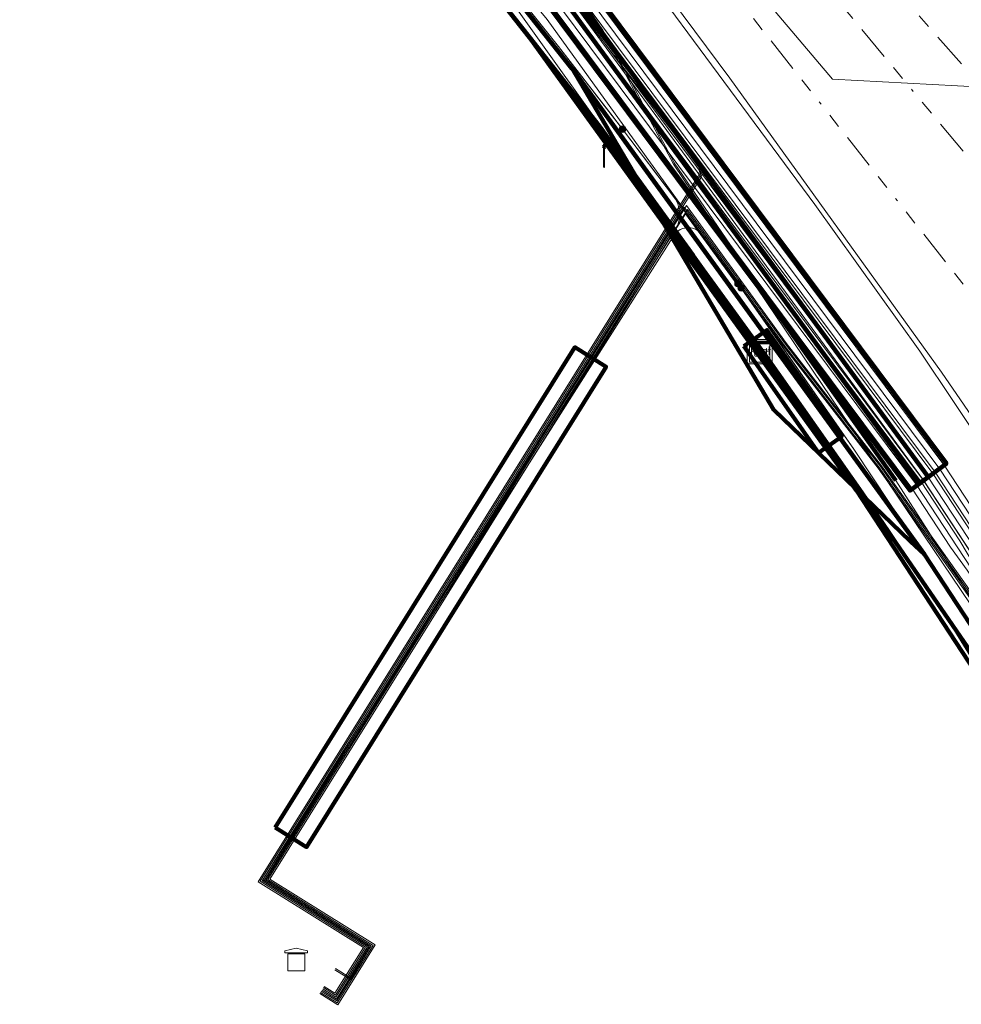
# Model space of a CAD drawing. Header units: metres. Extents: x 153756 to 154348, y 463867 to 464433.
# Tile 51 of 76: x 154060 to 154093, y 463959 to 463994. Entities that reach past the tile are written whole.
import ezdxf
from ezdxf.enums import TextEntityAlignment as Align
from ezdxf.lldxf.tags import DXFTag

# ---------------------------------------------------------------- set-up
doc = ezdxf.new("R2010")
doc.units = ezdxf.units.M
doc.header["$LTSCALE"] = 0.5
doc.linetypes.add('RI-OVERIG-SO', pattern=[17, 5, -2, 2, -2, 0, -2, 2, -2])
doc.layers.get('0').update_dxf_attribs({"linetype": 'CONTINUOUS'})
for name, color, linetype, lineweight in [('B-PV-KL-DATA_COAXKABEL_17_ZIGGO BV-G', 90, 'KL-DATA-SO', 18), ('B-PV-KL-DATA_DUCT_ZIGGO BV-G', 90, 'CONTINUOUS', 100), ('B-PV-KL-DATA_EUROFIBER NEDERLAND BV-G', 90, 'KL-DATA-SO', 18), ('B-PV-KL-DATA_HULPSTUK_KPN BV-S', 90, 'CONTINUOUS', 25), ('B-PV-KL-DATA_HULPSTUK_STEDIN NETBEHEER BV-S', 90, 'CONTINUOUS', 25), ('B-PV-KL-DATA_HULPSTUK_ZIGGO BV-S', 90, 'CONTINUOUS', 25), ('B-PV-KL-DATA_KABELBED_KPN BV-G', 90, 'CONTINUOUS', 100), ('B-PV-KL-DATA_KABELBED_ZIGGO BV-G', 90, 'CONTINUOUS', 100), ('B-PV-KL-DATA_MANTELBUIS_POLYVINYLCHLORIDE PVC_110_KPN BV-G', 90, 'CONTINUOUS', 100), ('B-PV-KL-DATA_MANTELBUIS_REGGEFIBER OPERATOR BV-G', 90, 'CONTINUOUS', 100), ('B-PV-KL-DATA_MANTELBUIS_ZIGGO BV-G', 90, 'CONTINUOUS', 100), ('B-PV-KL-DATA_REGGEFIBER OPERATOR BV-G', 90, 'KL-DATA-SO', 18), ('B-PV-KL-DATA_STEDIN NETBEHEER BV-G', 90, 'KL-DATA-SO', 18), ('B-PV-KL-ET_HS_50 KV_STEDIN NETBEHEER BV-G', 10, 'KL-HS-SO', 18), ('B-PV-KL-ET_HS_MANTELBUIS_POLYETHYLEEN PE_110_STEDIN NETBEHEER BV-G', 10, 'CONTINUOUS', 100), ('B-PV-KL-ET_HS_MANTELBUIS_POLYETHYLEEN PE_125_STEDIN NETBEHEER BV-G', 10, 'CONTINUOUS', 100), ('B-PV-KL-ET_LS_400 V_STEDIN NETBEHEER BV-G', 190, 'KL-LS-SO', 18), ('B-PV-KL-ET_LS_GEMEENTE AMERSFOORT-S', 190, 'CONTINUOUS', 25), ('B-PV-KL-ET_LS_MANTELBUIS_POLYETHYLEEN PE_110_STEDIN NETBEHEER BV-G', 190, 'CONTINUOUS', 100), ('B-PV-KL-ET_LS_MANTELBUIS_POLYETHYLEEN PE_125_STEDIN NETBEHEER BV-G', 190, 'CONTINUOUS', 100), ('B-PV-KL-ET_LS_MANTELBUIS_POLYVINYLCHLORIDE PVC_125_STEDIN NETBEHEER BV-G', 190, 'CONTINUOUS', 100), ('B-PV-KL-ET_MS_10 KV_STEDIN NETBEHEER BV-G', 130, 'KL-MS-SO', 18), ('B-PV-KL-ET_MS_HULPSTUK_STEDIN NETBEHEER BV-S', 130, 'CONTINUOUS', 25), ('B-PV-KL-ET_MS_MANTELBUIS_POLYETHYLEEN PE_110_STEDIN NETBEHEER BV-G', 130, 'CONTINUOUS', 100), ('B-PV-KL-ET_MS_MANTELBUIS_POLYETHYLEEN PE_125_STEDIN NETBEHEER BV-G', 130, 'CONTINUOUS', 100), ('B-PV-KL-ET_MS_MANTELBUIS_POLYVINYLCHLORIDE PVC_125_STEDIN NETBEHEER BV-G', 130, 'CONTINUOUS', 100), ('B-PV-KL-GAS_LD_GRIJS GIETIJZER_274_STEDIN NETBEHEER BV-G', 50, 'KL-GAS_LD-SO', 18), ('B-PV-KL-WATER_150_VITENS-G', 170, 'KL-WATER-SO', 18), ('B-PV-OG-INFO_STEDIN NETBEHEER BV-G', 7, 'CONTINUOUS', 18), ('B-PV-OG-INFO_WARMTEBEDRIJF EDE-GV', 7, 'CONTINUOUS', 18), ('B-PV-RI-VRIJVERVAL_BETON_1800_GEMEENTE AMERSFOORT-G', 210, 'RI-OVERIG-SO', 18), ('B-PV-RI-VRIJVERVAL_BETON_300_GEMEENTE AMERSFOORT-G', 210, 'RI-OVERIG-SO', 18), ('B-PV-RI-VRIJVERVAL_BETON_480_GEMEENTE AMERSFOORT-G', 210, 'RI-OVERIG-SO', 18)]:
    doc.layers.add(name, color=color, linetype=linetype, lineweight=lineweight)
doc.styles.add('NLCS-ISO', font='txt')
tags = doc.linetypes.add('KL-DATA-SO', pattern='A,4,-1,[101,NLCS.SHX,S=0.5,R=0,X=0,Y=0],-1,4,-1,["D",Standard,S=1,R=0,X=-0.25,Y=-0.5],-1.5', length=12.5).pattern_tags.tags
tags[18] = DXFTag(74, 10)
tags = doc.linetypes.add('KL-GAS_LD-SO', pattern='A,4,-1,[69,NLCS.SHX,S=0.5,R=0,X=0,Y=0],-1,4,-1,["L",Standard,S=1,R=0,X=0.25,Y=-0.5],-2', length=13).pattern_tags.tags
tags[18] = DXFTag(74, 10)
tags = doc.linetypes.add('KL-HS-SO', pattern='A,4,-1,[103,NLCS.SHX,S=0.75,R=0,X=0,Y=0],-1,4,-1,["H",Standard,S=1,R=0,X=0,Y=-0.5],-2', length=13).pattern_tags.tags
tags[18] = DXFTag(74, 10)
tags = doc.linetypes.add('KL-LS-SO', pattern='A,4,-1,[103,NLCS.SHX,S=0.75,R=0,X=0,Y=0],-1,4,-1,["L",Standard,S=1,R=0,X=0,Y=-0.5],-2', length=13).pattern_tags.tags
tags[18] = DXFTag(74, 10)
tags = doc.linetypes.add('KL-MS-SO', pattern='A,4,-1,[103,NLCS.SHX,S=0.75,R=0,X=0,Y=0],-1,4,-1,["M",Standard,S=1,R=0,X=0,Y=-0.5],-2', length=13).pattern_tags.tags
tags[18] = DXFTag(74, 10)
doc.linetypes.add('KL-WATER-SO', pattern='A,7,-0.5,[168,NLCS.SHX,S=0.75,R=0,X=0.75,Y=0],-2', length=9.5)

# ---------------------------------------------------------------- blocks, each defined once
blk = doc.blocks.new('SKL-WTB_HULP_MOF-SO')
at = {"linetype": 'ByBlock', "lineweight": 18}
h = blk.add_hatch(color=0, dxfattribs=at)
h.dxf.hatch_style = 1
h.paths.add_polyline_path([(-0.5625, 0, 1), (0.5625, 0, 1)])
at = {"color": 0, "linetype": 'ByBlock', "lineweight": 18}
blk.add_circle((0, 0), 0.5625, dxfattribs=at)
at = {"color": 0, "linetype": 'ByBlock', "lineweight": 18, "style": 'NLCS-ISO', "flags": 1}
for tag, p in [('TYPE', (1.5, 0)), ('LABEL', (1.5, -1.5)), ('OMSCHRIJVING', (1.5, -3))]:
    blk.add_attdef(tag, p, '', height=1, dxfattribs=at)
blk = doc.blocks.new('SKL-WTB_HULP_TECHNISCH GEBOUW-SO')
at = {"color": 0, "linetype": 'ByBlock', "lineweight": 18}
for points in [[(-2, 1.5), (0, 2), (2, 1.5), (2, 1.18), (-2, 1.18)], [(-1.5, 1.02), (1.5, 1.02), (1.5, -2), (-1.5, -2)]]:
    blk.add_lwpolyline(points, close=True, dxfattribs=at)
at = {"color": 0, "linetype": 'ByBlock', "lineweight": 18, "style": 'NLCS-ISO', "flags": 1}
for tag, p in [('TYPE', (2.5, 0)), ('LABEL', (2.5, -1.5)), ('OMSCHRIJVING', (2.5, -3))]:
    blk.add_attdef(tag, p, '', height=1, dxfattribs=at)
blk = doc.blocks.new('SKL-WTB_HULP_KAST-SO')
at = {"color": 0, "linetype": 'ByBlock', "lineweight": 18}
for points in [[(-2, 2), (2, 2), (2, 1.68), (-2, 1.68)], [(-2, 1.52), (2, 1.52), (2, -2), (-2, -2)]]:
    blk.add_lwpolyline(points, close=True, dxfattribs=at)
at = {"color": 0, "linetype": 'ByBlock', "lineweight": 18, "style": 'NLCS-ISO'}
blk.add_text('kast', height=1.5, dxfattribs=at).set_placement((0, 0), align=Align.MIDDLE_CENTER)
at = {"color": 0, "linetype": 'ByBlock', "lineweight": 18, "style": 'NLCS-ISO', "flags": 1}
for tag, p in [('TYPE', (2.5, 0)), ('LABEL', (2.5, -1.5)), ('OMSCHRIJVING', (2.5, -3))]:
    blk.add_attdef(tag, p, '', height=1, dxfattribs=at)
blk = doc.blocks.new('SKL-WTB_HULP_OVERIG-SO')
at = {"color": 0, "linetype": 'ByBlock', "lineweight": 18}
for points in [[(-0.14, 0.14), (0.14, -0.14)], [(0.14, 0.14), (-0.14, -0.14)]]:
    blk.add_lwpolyline(points, dxfattribs=at)
at = {"color": 0, "linetype": 'ByBlock', "lineweight": 18, "style": 'NLCS-ISO', "flags": 1}
for tag, p in [('TYPE', (1.5, 0)), ('LABEL', (1.5, -1.5)), ('OMSCHRIJVING', (1.5, -3))]:
    blk.add_attdef(tag, p, '', height=1, dxfattribs=at)
blk = doc.blocks.new('SKL-ET_LS_MAST-SO')
for p, q in [((-0.05, 2.07), (0.05, 2.07)), ((-0.05, -2), (0.05, -2))]:
    blk.add_line(p, q)
for points in [[(-0.18, 1.76), (-0.22, 1.76), (-0.22, 1.84), (-0.18, 1.84), (-0.18, 1.79)], [(-0.18, 1.79), (-0.05, 1.79)], [(-0.18, 1.76), (-0.05, 1.76)], [(-0.05, -2), (-0.05, 2.07)], [(0.05, -2), (0.05, 2.07)], [(0.18, 1.92), (0.05, 1.92)], [(0.18, 1.89), (0.05, 1.89)], [(0.18, 1.89), (0.22, 1.89), (0.22, 1.97), (0.18, 1.97), (0.18, 1.92)], [(-0.18, 1.49), (-0.22, 1.49), (-0.22, 1.57), (-0.18, 1.57), (-0.18, 1.52)], [(-0.18, 1.52), (-0.05, 1.52)], [(-0.18, 1.49), (-0.05, 1.49)], [(0.18, 1.66), (0.05, 1.66)], [(0.18, 1.63), (0.05, 1.63)], [(0.18, 1.39), (0.05, 1.39)], [(0.18, 1.36), (0.05, 1.36)], [(0.18, 1.63), (0.22, 1.63), (0.22, 1.71), (0.18, 1.71), (0.18, 1.66)], [(0.18, 1.36), (0.22, 1.36), (0.22, 1.44), (0.18, 1.44), (0.18, 1.39)]]:
    blk.add_lwpolyline(points)

msp = doc.modelspace()

# ---------------------------------------------------------------- linework, layer by layer
at = {"layer": 'B-PV-KL-DATA_COAXKABEL_17_ZIGGO BV-G', "ltscale": 0.5, "flags": 128}
for points in [[(153919.76, 464112.039), (153919.49, 464111.614), (153918.716, 464110.414), (153937.799, 464098.291), (153943.197, 464094.834), (153954.289, 464087.761), (153974.268, 464075.126), (153982.336, 464069.737), (153987.267, 464066.475), (153989.279, 464066.382), (153989.895, 464066.197), (153990.466, 464065.903), (153990.974, 464065.509), (153991.236, 464065.215), (154027.08, 464035.561), (154032.015, 464032.514), (154035.541, 464029.473), (154042.649, 464025.336), (154053.187, 464018.85), (154057.025, 464016.293), (154059.577, 464014.054), (154063.481, 464010.416), (154065.882, 464007.891), (154067.01, 464005.818), (154067.69, 464005.006), (154071.08, 464001.259), (154072.148, 464000.16), (154072.274, 464000), (154076.598, 463994.86), (154077.905, 463993.198), (154086.001, 463982.044), (154089.465, 463977.165), (154095.389, 463968.12), (154100.278, 463959.993), (154102.287, 463956.383), (154102.835, 463955.689), (154102.279, 463955.452)], [(153912.769, 463959.811), (153912.23, 463958.969), (153913.454, 463958.198), (153917.095, 463966.781), (153917.034, 463969.871), (153917.893, 463969.328), (153923.608, 463978.346), (153924.706, 463977.651), (153927.61, 463978.423), (153936.8, 463993.156), (153938.374, 463995.577), (153939.084, 463996.629), (153939.807, 463997.674), (153940.542, 463998.71), (153941.477, 463999.999), (153943.04, 464002.043), (153944.648, 464004.053), (153946.3, 464006.026), (153947.995, 464007.962), (153949.733, 464009.861), (153952.561, 464012.785), (153953.442, 464013.722), (153954.32, 464014.677), (153955.187, 464015.642), (153956.043, 464016.617), (153956.888, 464017.601), (153992.197, 464060.162), (153990.277, 464064.565), (153988.7, 464066.409), (153989.279, 464066.382), (153989.895, 464066.197), (153990.466, 464065.903), (153990.974, 464065.509), (153991.236, 464065.215), (154027.08, 464035.561), (154032.015, 464032.514), (154035.541, 464029.473), (154042.649, 464025.336), (154053.187, 464018.85), (154057.025, 464016.293), (154059.577, 464014.054), (154063.481, 464010.416), (154065.882, 464007.891), (154067.01, 464005.818), (154067.69, 464005.006), (154071.08, 464001.259), (154072.148, 464000.16), (154072.274, 464000), (154076.598, 463994.86), (154077.905, 463993.198), (154086.001, 463982.044), (154089.465, 463977.165), (154095.389, 463968.12), (154100.278, 463959.993), (154102.287, 463956.383), (154102.835, 463955.689), (154102.279, 463955.452)]]:
    msp.add_lwpolyline(points, dxfattribs=at)
at = {"layer": 'B-PV-KL-DATA_DUCT_ZIGGO BV-G', "ltscale": 0.5, "flags": 128}
for points in [[(154102.287, 463956.383), (154100.278, 463959.993), (154095.389, 463968.12), (154089.465, 463977.165), (154077.905, 463993.198), (154076.598, 463994.86), (154072.148, 464000.16), (154071.08, 464001.259), (154067.01, 464005.818), (154065.882, 464007.891), (154063.481, 464010.416), (154059.577, 464014.054), (154057.025, 464016.293), (154053.187, 464018.85), (154042.649, 464025.336), (154036.464, 464028.936)], [(154102.287, 463956.383), (154100.278, 463959.993), (154095.389, 463968.12), (154089.465, 463977.165), (154086.001, 463982.044), (154077.905, 463993.198), (154076.598, 463994.86), (154072.148, 464000.16), (154071.08, 464001.259), (154067.69, 464005.006), (154067.01, 464005.818), (154065.882, 464007.891), (154063.481, 464010.416), (154059.577, 464014.054)], [(154059.577, 464014.054), (154063.481, 464010.416), (154065.882, 464007.891), (154067.01, 464005.818), (154067.69, 464005.006), (154071.08, 464001.259), (154072.148, 464000.16), (154076.598, 463994.86), (154077.905, 463993.198), (154086.001, 463982.044), (154089.465, 463977.165), (154095.389, 463968.12), (154100.278, 463959.993), (154102.287, 463956.383)], [(154102.287, 463956.383), (154100.278, 463959.993), (154095.389, 463968.12), (154089.465, 463977.165), (154086.001, 463982.044), (154077.905, 463993.198), (154076.598, 463994.86), (154072.148, 464000.16), (154071.08, 464001.259), (154067.69, 464005.006), (154067.01, 464005.818), (154065.882, 464007.891), (154063.481, 464010.416), (154059.577, 464014.054)], [(154102.287, 463956.383), (154100.278, 463959.993), (154095.389, 463968.12), (154089.465, 463977.165), (154086.001, 463982.044), (154077.905, 463993.198), (154076.598, 463994.86), (154072.148, 464000.16), (154071.197, 464001.364), (154071.08, 464001.259), (154067.69, 464005.006), (154067.01, 464005.818), (154065.882, 464007.891), (154063.481, 464010.416), (154059.577, 464014.054)], [(154102.287, 463956.383), (154100.278, 463959.993), (154095.389, 463968.12), (154089.465, 463977.165), (154086.001, 463982.044), (154077.905, 463993.198), (154076.598, 463994.86), (154072.148, 464000.16), (154071.08, 464001.259), (154067.69, 464005.006), (154067.01, 464005.818), (154065.882, 464007.891), (154063.481, 464010.416), (154059.577, 464014.054)], [(154102.287, 463956.383), (154100.278, 463959.993), (154095.389, 463968.12), (154089.465, 463977.165), (154086.001, 463982.044), (154077.905, 463993.198), (154076.598, 463994.86), (154072.148, 464000.16), (154071.08, 464001.259), (154067.69, 464005.006), (154067.01, 464005.818), (154065.882, 464007.891), (154063.481, 464010.416), (154059.577, 464014.054)], [(154102.287, 463956.383), (154100.278, 463959.993), (154095.389, 463968.12), (154089.465, 463977.165), (154086.001, 463982.044), (154077.905, 463993.198), (154076.598, 463994.86), (154072.148, 464000.16), (154071.08, 464001.259), (154067.69, 464005.006), (154067.01, 464005.818), (154065.882, 464007.891), (154063.481, 464010.416), (154059.577, 464014.054)], [(154101.354, 463958.633), (154094.463, 463970.08), (154090.325, 463976.096), (154087.859, 463979.625), (154083.695, 463985.464), (154080.382, 463990.046), (154076.598, 463994.86), (154072.148, 464000.16), (154071.08, 464001.259), (154067.69, 464005.006), (154067.01, 464005.818), (154065.882, 464007.891), (154063.481, 464010.416), (154059.577, 464014.054)], [(154102.287, 463956.383), (154100.278, 463959.993), (154095.389, 463968.12), (154089.465, 463977.165), (154086.001, 463982.044), (154077.905, 463993.198), (154076.598, 463994.86), (154072.148, 464000.16), (154071.08, 464001.259), (154067.69, 464005.006), (154067.01, 464005.818), (154065.882, 464007.891), (154063.481, 464010.416), (154059.577, 464014.054)], [(154102.287, 463956.383), (154100.278, 463959.993), (154095.389, 463968.12), (154089.465, 463977.165), (154086.001, 463982.044), (154077.905, 463993.198), (154076.598, 463994.86), (154072.148, 464000.16), (154071.08, 464001.259), (154067.69, 464005.006), (154067.01, 464005.818), (154065.882, 464007.891), (154063.481, 464010.416), (154059.577, 464014.054)], [(154101.354, 463958.633), (154094.463, 463970.08), (154090.325, 463976.096), (154087.859, 463979.625), (154083.695, 463985.464), (154080.382, 463990.046), (154076.598, 463994.86), (154072.148, 464000.16), (154071.08, 464001.259), (154067.69, 464005.006), (154067.01, 464005.818), (154065.882, 464007.891), (154063.481, 464010.416), (154059.577, 464014.054)], [(154102.287, 463956.383), (154100.278, 463959.993), (154095.389, 463968.12), (154089.465, 463977.165), (154086.001, 463982.044), (154077.905, 463993.198), (154076.598, 463994.86), (154072.148, 464000.16), (154071.08, 464001.259), (154067.69, 464005.006), (154067.01, 464005.818), (154065.882, 464007.891), (154063.481, 464010.416), (154059.577, 464014.054)], [(154102.287, 463956.383), (154100.278, 463959.993), (154095.389, 463968.12), (154089.465, 463977.165), (154086.001, 463982.044), (154077.905, 463993.198), (154076.598, 463994.86), (154072.148, 464000.16), (154071.08, 464001.259), (154067.69, 464005.006), (154067.01, 464005.818), (154065.882, 464007.891), (154063.481, 464010.416), (154059.577, 464014.054)], [(154102.287, 463956.383), (154100.278, 463959.993), (154095.389, 463968.12), (154089.465, 463977.165), (154077.905, 463993.198), (154076.598, 463994.86), (154072.148, 464000.16), (154071.08, 464001.259), (154067.01, 464005.818), (154065.882, 464007.891), (154063.481, 464010.416), (154059.577, 464014.054)], [(154102.287, 463956.383), (154100.278, 463959.993), (154095.389, 463968.12), (154089.465, 463977.165), (154086.001, 463982.044), (154077.905, 463993.198), (154076.598, 463994.86), (154072.148, 464000.16), (154071.08, 464001.259), (154067.69, 464005.006), (154067.01, 464005.818), (154065.882, 464007.891), (154063.481, 464010.416), (154059.577, 464014.054)], [(154059.577, 464014.054), (154063.481, 464010.416), (154065.882, 464007.891), (154067.01, 464005.818), (154071.08, 464001.259), (154072.148, 464000.16), (154076.598, 463994.86), (154080.382, 463990.046), (154083.695, 463985.464), (154087.859, 463979.625), (154090.325, 463976.096), (154094.463, 463970.08), (154101.354, 463958.633)]]:
    msp.add_lwpolyline(points, dxfattribs=at)
at = {"layer": 'B-PV-KL-DATA_EUROFIBER NEDERLAND BV-G', "ltscale": 0.5, "flags": 128}
for points in [[(153867.055, 464146.557), (153884.7, 464135.5), (153888.9, 464132.8), (153917.1, 464115.1), (153944.3, 464097.3), (153967.4, 464083.2), (153971.7, 464080.5), (153972.65, 464079.96), (153972.59, 464077.67), (153973.11, 464077.36), (153973.62, 464077.05), (153975.55, 464078.18), (153977.2, 464077.2), (153981.4, 464074.6), (153988.6, 464070), (153993.1, 464065.9), (154000, 464059.3), (154019.3, 464040.9), (154026.2, 464036.6), (154030.8, 464033.7), (154039.3, 464028.3), (154056.5, 464017.1), (154069.8, 464003.9), (154072.9, 464000), (154076.1, 463996.1), (154084.6, 463984.2), (154086.6, 463981.4), (154088.6, 463978.6), (154090.6, 463975.8), (154092.5, 463972.9), (154094.3, 463970), (154094.4, 463970), (154101.2, 463958.6), (154104.8, 463951.6), (154104.7, 463951.6), (154105.2, 463950.8), (154107.6, 463946.1), (154109.7, 463941.8), (154109.9, 463941.4), (154113.8, 463933.2), (154119.9, 463920.6), (154124.385, 463911.354)], [(153973.105, 464077.359), (153973.617, 464077.046), (153975.555, 464078.18), (153977.2, 464077.2), (153981.4, 464074.6), (153988.6, 464070), (153993.1, 464065.9), (154000, 464059.3), (154019.3, 464040.9), (154026.2, 464036.6), (154030.8, 464033.7), (154039.3, 464028.3), (154056.5, 464017.1), (154069.8, 464003.9), (154072.9, 464000), (154076.1, 463996.1), (154084.6, 463984.2), (154086.6, 463981.4), (154088.6, 463978.6), (154090.6, 463975.8), (154092.5, 463972.9), (154094.3, 463970), (154094.4, 463970), (154101.2, 463958.6), (154104.8, 463951.6), (154104.7, 463951.6), (154105.2, 463950.8), (154107.6, 463946.1), (154109.7, 463941.8), (154109.9, 463941.4), (154113.8, 463933.2), (154119.9, 463920.6), (154124.385, 463911.353)], [(153973.11, 464077.36), (153973.62, 464077.05), (153975.55, 464078.18), (153977.2, 464077.2), (153981.4, 464074.6), (153988.6, 464070), (153993.1, 464065.9), (154000, 464059.3), (154019.3, 464040.9), (154026.2, 464036.6), (154030.8, 464033.7), (154039.3, 464028.3), (154056.5, 464017.1), (154069.8, 464003.9), (154072.9, 464000), (154076.1, 463996.1), (154084.6, 463984.2), (154086.6, 463981.4), (154088.6, 463978.6), (154090.6, 463975.8), (154092.5, 463972.9), (154094.3, 463970), (154094.4, 463970), (154101.2, 463958.6), (154104.8, 463951.6), (154104.7, 463951.6), (154105.2, 463950.8), (154107.6, 463946.1), (154109.7, 463941.8), (154109.9, 463941.4), (154113.8, 463933.2), (154119.9, 463920.6), (154124.385, 463911.354)], [(153973.11, 464077.36), (153973.62, 464077.05), (153974.78, 464077.73), (153982.04, 464072.95), (153985.75, 464070.64), (153986.61, 464069.61), (153987.24, 464068.25), (153986.58, 464066.63), (153983.59, 464063.01), (153981.37, 464060.36), (153991, 464058.6), (154031.1, 464033.2), (154057.5, 464016.9), (154063.9, 464011.8), (154071.1, 464005), (154076.7, 463999), (154080.5, 463993.4), (154083, 463988.7), (154097.1, 463967.8), (154108.9, 463947.1), (154111.48, 463941.51), (154105.38, 463938.52), (154097.02, 463934.35), (154077.461, 463926.031)], [(154125.205, 463912.874), (154111.48, 463941.51), (154108.9, 463947.1), (154097.1, 463967.8), (154083, 463988.7), (154080.5, 463993.4), (154076.7, 463999), (154071.1, 464005), (154063.9, 464011.8), (154057.5, 464016.9), (154031.1, 464033.2), (153991, 464058.6), (153981.37, 464060.36), (153983.59, 464063.01), (153986.58, 464066.63), (153987.24, 464068.25), (153986.61, 464069.61), (153985.75, 464070.64), (153982.04, 464072.95), (153974.78, 464077.73), (153973.62, 464077.05), (153973.11, 464077.36)], [(154125.205, 463912.874), (154111.48, 463941.51), (154108.9, 463947.1), (154097.1, 463967.8), (154083, 463988.7), (154080.5, 463993.4), (154076.7, 463999), (154071.1, 464005), (154063.9, 464011.8), (154057.5, 464016.9), (154039.23, 464028.18), (154032.267, 464032.481), (154032.027, 464032.421)], [(154111.484, 463941.51), (154108.9, 463947.1), (154097.1, 463967.8), (154083, 463988.7), (154080.5, 463993.4), (154076.7, 463999), (154071.1, 464005), (154063.9, 464011.8), (154057.5, 464016.9), (154032.267, 464032.481), (154032.027, 464032.421)]]:
    msp.add_lwpolyline(points, dxfattribs=at)
at = {"layer": 'B-PV-KL-DATA_KABELBED_KPN BV-G', "ltscale": 0.5, "flags": 128}
for points in [[(154072.903, 463999.994), (154076.985, 463995.144), (154079.417, 463992.074)], [(154079.417, 463992.074), (154079.419, 463992.071), (154086.531, 463980.026), (154091.38, 463975.365), (154091.865, 463974.899)], [(154079.417, 463992.074), (154079.419, 463992.071), (154091.865, 463974.899)], [(154091.343, 463975.4), (154086.567, 463979.99)], [(154091.865, 463974.899), (154091.865, 463974.899), (154094.873, 463970.327), (154097.128, 463966.58)]]:
    msp.add_lwpolyline(points, dxfattribs=at)
at = {"layer": 'B-PV-KL-DATA_KABELBED_ZIGGO BV-G', "ltscale": 0.5, "flags": 128}
for points in [[(154072.148, 464000.16), (154076.598, 463994.86), (154077.905, 463993.198)], [(154077.905, 463993.198), (154086.001, 463982.044)], [(154077.905, 463993.198), (154080.382, 463990.046), (154083.695, 463985.464)], [(154083.695, 463985.464), (154086.09, 463982.105)], [(154086.001, 463982.044), (154089.465, 463977.165)], [(154086.09, 463982.105), (154087.859, 463979.625)], [(154087.859, 463979.625), (154089.541, 463977.218)], [(154089.541, 463977.218), (154089.465, 463977.165)], [(154089.465, 463977.165), (154095.389, 463968.12), (154100.278, 463959.993), (154102.287, 463956.383), (154102.835, 463955.689)], [(154089.541, 463977.218), (154090.325, 463976.096)], [(154090.325, 463976.096), (154094.463, 463970.08), (154101.354, 463958.633), (154102.835, 463955.689)]]:
    msp.add_lwpolyline(points, dxfattribs=at)
at = {"layer": 'B-PV-KL-DATA_MANTELBUIS_POLYVINYLCHLORIDE PVC_110_KPN BV-G', "ltscale": 0.5, "flags": 128}
msp.add_lwpolyline([(154091.343, 463975.4), (154086.567, 463979.99)], dxfattribs=at)
at = {"layer": 'B-PV-KL-DATA_MANTELBUIS_REGGEFIBER OPERATOR BV-G', "ltscale": 0.5, "flags": 128}
msp.add_lwpolyline([(154086.551, 463983.59), (154090.856, 463977.514)], dxfattribs=at)
at = {"layer": 'B-PV-KL-DATA_MANTELBUIS_ZIGGO BV-G', "ltscale": 0.5, "flags": 128}
msp.add_lwpolyline([(154086.09, 463982.105), (154089.541, 463977.218), (154089.465, 463977.165), (154086.001, 463982.044)], dxfattribs=at)
at = {"layer": 'B-PV-KL-DATA_REGGEFIBER OPERATOR BV-G', "ltscale": 0.5, "flags": 128}
for points in [[(154125.098, 463912.675), (154122.563, 463918.029), (154119.406, 463924.647), (154116.75, 463930.099), (154108.853, 463947.11), (154102.064, 463959.103), (154097.061, 463967.786), (154090.856, 463977.514), (154086.551, 463983.59), (154083.032, 463988.74), (154081.617, 463991.401), (154080.512, 463993.435), (154078.763, 463995.995), (154076.679, 463999.015), (154074.146, 464001.943), (154068.52, 464007.606), (154063.917, 464011.811), (154057.468, 464016.892), (154031.661, 464033.154), (154031.09, 464033.241), (153991.046, 464058.603), (153987.323, 464054.011), (153979.687, 464044.705), (153966.502, 464028.783), (153958.02, 464018.555), (153954.347, 464014.285), (153950.258, 464010.028), (153944.913, 464004.099), (153939.841, 463997.392), (153935.746, 463990.97), (153932.394, 463984.423), (153930.294, 463982.232), (153930.145, 463980.64), (153913.321, 463958.985), (153912.962, 463958.476), (153909.74, 463953.762), (153898.931, 463937.065), (153888.865, 463921.119), (153882.146, 463910.53), (153876.328, 463900.917), (153876.526, 463899.526), (153875.952, 463898.534), (153875.691, 463898.118), (153872.253, 463892.456)], [(154125.098, 463912.675), (154122.563, 463918.029), (154119.388, 463924.685), (154116.75, 463930.099), (154108.853, 463947.11), (154102.064, 463959.103), (154097.061, 463967.786), (154090.856, 463977.514), (154086.551, 463983.59), (154083.032, 463988.74), (154081.617, 463991.401), (154080.512, 463993.435), (154078.763, 463995.995), (154076.679, 463999.015), (154074.146, 464001.943), (154068.52, 464007.606), (154063.917, 464011.811), (154057.468, 464016.892), (154031.661, 464033.154), (154031.09, 464033.241), (153991.046, 464058.603), (153987.323, 464054.011), (153979.687, 464044.705), (153966.502, 464028.783), (153958.02, 464018.555), (153954.347, 464014.285), (153950.258, 464010.028), (153944.913, 464004.099), (153939.841, 463997.392), (153935.746, 463990.97), (153931.864, 463984.749), (153930.294, 463982.232), (153930.145, 463980.64), (153913.321, 463958.985), (153912.962, 463958.476), (153909.74, 463953.762), (153898.931, 463937.065), (153888.865, 463921.119), (153882.146, 463910.53), (153876.328, 463900.917), (153876.526, 463899.526), (153875.952, 463898.534), (153875.691, 463898.118), (153872.253, 463892.456)]]:
    msp.add_lwpolyline(points, dxfattribs=at)
at = {"layer": 'B-PV-KL-DATA_STEDIN NETBEHEER BV-G', "ltscale": 0.5, "flags": 128}
for points in [[(153868.933, 464149.518), (153871.207, 464148.082), (153992.997, 464071.272), (154018.009, 464054.721), (154032.252, 464043.728), (154056.605, 464021.476), (154060.747, 464017.144), (154072.629, 464003.712), (154091.833, 463977.529), (154096.909, 463969.797), (154106.625, 463953.097), (154119.665, 463926.186), (154125.852, 463914.072)], [(154085.278, 463984.48), (154083.964, 463986.272), (154082.618, 463988.072), (154080.792, 463990.47), (154078.94, 463992.849), (154076.262, 463996.215), (154075.432, 463997.199), (154074.576, 463998.159), (154073.694, 463999.096), (154072.796, 464000), (154055.312, 464017.391), (154051.169, 464021.676), (154035.765, 464030.852)], [(154085.278, 463984.48), (154085.237, 463984.451), (154083.425, 463986.935), (154068.497, 463963.41), (154072.257, 463961.058), (154071.573, 463959.959), (154071.064, 463960.276)], [(154124.407, 463911.393), (154119.949, 463920.622), (154111.837, 463938.258), (154103.874, 463954.929), (154100.463, 463960.983), (154096.907, 463966.951), (154093.208, 463972.833), (154089.37, 463978.624), (154085.278, 463984.48)]]:
    msp.add_lwpolyline(points, dxfattribs=at)
at = {"layer": 'B-PV-KL-ET_HS_50 KV_STEDIN NETBEHEER BV-G', "ltscale": 0.5, "flags": 128}
for points in [[(153869.282, 464150.067), (153871.554, 464148.632), (153993.351, 464071.818), (154018.386, 464055.25), (154032.671, 464044.226), (154057.06, 464021.941), (154061.225, 464017.583), (154073.133, 464004.121), (154092.583, 463978.027), (154097.676, 463970.267), (154107.069, 463953.328), (154120.156, 463926.432), (154126.169, 463914.659)], [(153869.067, 464149.729), (153871.34, 464148.294), (153993.133, 464071.482), (154018.154, 464054.924), (154032.413, 464043.92), (154056.78, 464021.655), (154060.931, 464017.313), (154072.823, 464003.869), (154092.249, 463977.807), (154097.334, 463970.059), (154106.719, 463953.134), (154119.798, 463926.254), (154125.938, 463914.231)], [(153869.175, 464149.898), (153871.447, 464148.463), (153993.242, 464071.65), (154018.27, 464055.087), (154032.542, 464044.073), (154056.92, 464021.798), (154061.078, 464017.448), (154072.978, 464003.995), (154092.416, 463977.917), (154097.505, 463970.163), (154106.894, 463953.231), (154119.977, 463926.343), (154126.053, 463914.445)], [(153868.907, 464149.476), (153871.18, 464148.04), (153992.97, 464071.23), (154017.98, 464054.68), (154032.22, 464043.69), (154056.57, 464021.44), (154060.71, 464017.11), (154072.59, 464003.68), (154092, 463977.64), (154097.08, 463969.9), (154106.446, 463953.009), (154119.53, 463926.12), (154125.765, 463913.911)], [(154125.88, 463914.125), (154119.709, 463926.209), (154106.626, 463953.097), (154097.251, 463970.004), (154092.16, 463977.76), (154072.745, 464003.806), (154060.857, 464017.245), (154056.71, 464021.583), (154032.349, 464043.843), (154018.096, 464054.843), (153993.079, 464071.398), (153871.287, 464148.209), (153869.014, 464149.645)], [(153868.639, 464149.053), (153870.913, 464147.617), (153992.698, 464070.81), (154017.69, 464054.273), (154031.898, 464043.307), (154056.22, 464021.082), (154060.342, 464016.772), (154072.202, 464003.365), (154091.584, 463977.363), (154094.011, 463973.666)], [(153868.746, 464149.222), (153871.02, 464147.786), (153992.807, 464070.978), (154017.806, 464054.436), (154032.027, 464043.46), (154056.36, 464021.225), (154060.489, 464016.907), (154072.357, 464003.491), (154091.751, 463977.473), (154093.123, 463975.383), (154093.63, 463974.519), (154094.642, 463972.976), (154095.239, 463972.159), (154096.824, 463969.744), (154100.257, 463963.553), (154100.7, 463962.65), (154101.148, 463961.843)], [(154125.65, 463913.697), (154119.351, 463926.031), (154106.266, 463952.921), (154096.909, 463969.796), (154091.84, 463977.52), (154072.435, 464003.554), (154060.563, 464016.975), (154056.43, 464021.297), (154032.091, 464043.537), (154017.864, 464054.517), (153992.861, 464071.062), (153871.073, 464147.871), (153868.799, 464149.307)], [(153868.531, 464148.885), (153870.806, 464147.448), (153992.589, 464070.642), (154017.574, 464054.11), (154031.769, 464043.154), (154056.08, 464020.939), (154060.195, 464016.637), (154072.047, 464003.239), (154091.417, 463977.253), (154092.789, 463975.163), (154093.379, 463974.355), (154094.392, 463972.812), (154094.893, 463971.957), (154096.488, 463969.527), (154099.911, 463963.351), (154100.438, 463962.505), (154101.333, 463960.891), (154101.774, 463959.992), (154105.823, 463952.689), (154118.905, 463925.807), (154125.362, 463913.163)]]:
    msp.add_lwpolyline(points, dxfattribs=at)
at = {"layer": 'B-PV-KL-ET_HS_MANTELBUIS_POLYETHYLEEN PE_110_STEDIN NETBEHEER BV-G', "ltscale": 0.5, "flags": 128}
for points in [[(154091.994, 463977.647), (154072.785, 464003.838), (154060.894, 464017.279), (154056.745, 464021.619), (154032.381, 464043.881), (154018.125, 464054.884), (153993.106, 464071.44), (153871.314, 464148.251), (153869.041, 464149.687)], [(153868.826, 464149.349), (153871.1, 464147.913), (153992.888, 464071.104), (154017.893, 464054.558), (154032.123, 464043.575), (154056.465, 464021.333), (154060.6, 464017.009), (154072.473, 464003.586), (154091.672, 463977.411), (154091.994, 463977.647)]]:
    msp.add_lwpolyline(points, dxfattribs=at)
at = {"layer": 'B-PV-KL-ET_HS_MANTELBUIS_POLYETHYLEEN PE_125_STEDIN NETBEHEER BV-G', "ltscale": 0.5, "flags": 128}
msp.add_lwpolyline([(153868.478, 464148.8), (153870.753, 464147.363), (153992.536, 464070.558), (154017.514, 464054.029), (154031.705, 464043.077), (154056.01, 464020.868), (154060.121, 464016.568), (154071.969, 464003.175), (154091.359, 463977.162), (154092.641, 463978.118), (154073.211, 464004.185), (154061.299, 464017.652), (154057.13, 464022.012), (154032.735, 464044.303), (154018.446, 464055.331), (153993.404, 464071.902), (153871.607, 464148.717), (153869.335, 464150.152)], dxfattribs=at)
at = {"layer": 'B-PV-KL-ET_LS_400 V_STEDIN NETBEHEER BV-G', "ltscale": 0.5, "flags": 128}
for points in [[(154070.614, 463959.556), (154071.078, 463959.267), (154072.191, 463961.045), (154068.473, 463963.373), (154083.965, 463988.217), (154084.004, 463988.319), (154084.02, 463988.425), (154084.016, 463988.532), (154083.99, 463988.637), (154083.944, 463988.734), (154081.947, 463991.36), (154080.085, 463993.75), (154078.143, 463996.193), (154075.219, 464000), (154074.703, 464000.609), (154072.7, 464002.878), (154070.819, 464004.901), (154068.972, 464006.796), (154067.83, 464007.927), (154066.693, 464009.021), (154062.333, 464012.684), (154048.343, 464022.994), (154035.215, 464031.24), (154027.583, 464035.616), (154027.384, 464035.704), (154027.149, 464035.777), (154026.882, 464035.842), (154026.331, 464035.944), (154025.775, 464036.014), (154025.216, 464036.05), (154024.655, 464036.053), (154023.628, 464035.972), (154022.615, 464035.778), (154021.63, 464035.473), (154020.683, 464035.063), (154019.787, 464034.552), (154019.306, 464034.219), (154018.847, 464033.857), (154018.411, 464033.467), (154017.999, 464033.052), (154017.615, 464032.612), (154013.613, 464028.419), (154010.358, 464024.915), (154007.153, 464021.367), (154002.152, 464015.661), (154000, 464013.112), (153999.439, 464012.409)], [(154001.997, 464012.456), (154001.923, 464012.814), (154001.853, 464013.469), (154001.847, 464014.127), (154001.905, 464014.784), (154001.984, 464015.128), (154002.069, 464015.351), (154002.168, 464015.544), (154002.333, 464015.787), (154007.19, 464021.334), (154010.395, 464024.881), (154013.649, 464028.385), (154017.653, 464032.579), (154018.036, 464033.018), (154018.445, 464033.431), (154018.879, 464033.819), (154019.336, 464034.179), (154019.814, 464034.51), (154020.705, 464035.018), (154021.647, 464035.426), (154022.627, 464035.729), (154023.635, 464035.922), (154024.657, 464036.003), (154025.214, 464036), (154025.77, 464035.964), (154026.323, 464035.895), (154027.136, 464035.729), (154027.469, 464035.614), (154035.189, 464031.197), (154048.315, 464022.953), (154062.306, 464012.642), (154066.637, 464009.003), (154067.218, 464008.449), (154068.937, 464006.761), (154070.145, 464005.531), (154071.415, 464004.198), (154073.169, 464002.282), (154074.17, 464001.148), (154075.156, 464000), (154078.161, 463996.09), (154080.046, 463993.719), (154081.907, 463991.329), (154083.901, 463988.708), (154083.965, 463988.53), (154083.958, 463988.341), (154083.926, 463988.251), (154068.404, 463963.357), (154072.122, 463961.029), (154071.062, 463959.336), (154070.641, 463959.599)], [(154002.045, 464012.466), (154001.972, 464012.822), (154001.903, 464013.472), (154001.897, 464014.125), (154001.955, 464014.777), (154002.032, 464015.113), (154002.115, 464015.331), (154002.211, 464015.519), (154002.372, 464015.756), (154007.227, 464021.301), (154010.432, 464024.847), (154013.685, 464028.351), (154017.691, 464032.546), (154018.073, 464032.984), (154018.479, 464033.395), (154018.911, 464033.781), (154019.366, 464034.139), (154019.841, 464034.468), (154020.727, 464034.973), (154021.664, 464035.379), (154022.639, 464035.68), (154023.642, 464035.872), (154024.659, 464035.953), (154025.212, 464035.95), (154025.765, 464035.914), (154026.315, 464035.846), (154027.123, 464035.681), (154027.494, 464035.548), (154035.163, 464031.154), (154048.287, 464022.912), (154062.279, 464012.6), (154066.614, 464008.957), (154068.333, 464007.292), (154070.109, 464005.496), (154071.379, 464004.164), (154073.132, 464002.249), (154075.093, 464000), (154078.122, 463996.059), (154080.007, 463993.688), (154081.867, 463991.298), (154083.826, 463988.729), (154083.902, 463988.585), (154083.918, 463988.505), (154083.907, 463988.344), (154083.878, 463988.267), (154068.336, 463963.341), (154072.053, 463961.013), (154071.046, 463959.405), (154070.667, 463959.641)], [(154109.957, 463943.906), (154107.367, 463948.832), (154107.124, 463949.079), (154099.122, 463964.175), (154097.657, 463966.732), (154096.359, 463968.894), (154093.393, 463973.489), (154090.231, 463977.951), (154086.877, 463982.272), (154083.44, 463987.01), (154078.544, 463993.81), (154073.412, 464000), (154056.04, 464018.588)], [(154108.383, 463945.371), (154108.448, 463946.694), (154099.166, 463964.199), (154097.7, 463966.757), (154096.401, 463968.92), (154093.434, 463973.517), (154090.271, 463977.981), (154086.916, 463982.303), (154083.377, 463987.181), (154068.542, 463963.389), (154072.26, 463961.061), (154071.094, 463959.198), (154070.588, 463959.514)], [(154104.858, 463953.683), (154101.807, 463959.411), (154099.254, 463964.247), (154097.786, 463966.808), (154096.486, 463968.973), (154093.517, 463973.573), (154090.351, 463978.041), (154086.996, 463982.359), (154083.465, 463987.229), (154068.611, 463963.405), (154072.329, 463961.077), (154071.11, 463959.129), (154070.562, 463959.472)], [(154104.256, 463954.709), (154101.764, 463959.386), (154099.21, 463964.223), (154097.743, 463966.782), (154096.443, 463968.946), (154093.475, 463973.545), (154090.311, 463978.011), (154086.955, 463982.334), (154083.5, 463987.096), (154068.748, 463963.437), (154072.467, 463961.109), (154071.142, 463958.991), (154070.509, 463959.387)], [(154124.865, 463912.243), (154117.629, 463927.607), (154114.394, 463933.883), (154111.137, 463940.147), (154107.86, 463946.401), (154104.563, 463952.643), (154101.244, 463958.874), (154094.39, 463970.066), (154092.54, 463972.902), (154090.656, 463975.716), (154089.701, 463977.114), (154086.347, 463981.896), (154083.041, 463986.454), (154068.68, 463963.421), (154072.398, 463961.093), (154071.126, 463959.06), (154070.535, 463959.429)]]:
    msp.add_lwpolyline(points, dxfattribs=at)
at = {"layer": 'B-PV-KL-ET_LS_MANTELBUIS_POLYETHYLEEN PE_110_STEDIN NETBEHEER BV-G', "ltscale": 0.5, "flags": 128}
for points in [[(154091.994, 463977.647), (154072.785, 464003.838), (154060.894, 464017.279), (154056.745, 464021.619), (154032.381, 464043.881), (154018.125, 464054.884), (153993.106, 464071.44), (153871.314, 464148.251), (153869.041, 464149.687)], [(153868.826, 464149.349), (153871.1, 464147.913), (153992.888, 464071.104), (154017.893, 464054.558), (154032.123, 464043.575), (154056.465, 464021.333), (154060.6, 464017.009), (154072.473, 464003.586), (154091.672, 463977.411), (154091.994, 463977.647)]]:
    msp.add_lwpolyline(points, dxfattribs=at)
at = {"layer": 'B-PV-KL-ET_LS_MANTELBUIS_POLYETHYLEEN PE_125_STEDIN NETBEHEER BV-G', "ltscale": 0.5, "flags": 128}
msp.add_lwpolyline([(153868.478, 464148.8), (153870.753, 464147.363), (153992.536, 464070.558), (154017.514, 464054.029), (154031.705, 464043.077), (154056.01, 464020.868), (154060.121, 464016.568), (154071.969, 464003.175), (154091.359, 463977.162), (154092.641, 463978.118), (154073.211, 464004.185), (154061.299, 464017.652), (154057.13, 464022.012), (154032.735, 464044.303), (154018.446, 464055.331), (153993.404, 464071.902), (153871.607, 464148.717), (153869.335, 464150.152)], dxfattribs=at)
at = {"layer": 'B-PV-KL-ET_LS_MANTELBUIS_POLYVINYLCHLORIDE PVC_125_STEDIN NETBEHEER BV-G', "ltscale": 0.5, "flags": 128}
for points in [[(154085.483, 463982.259), (154088.131, 463978.498), (154088.949, 463979.074), (154086.301, 463982.835), (154085.483, 463982.259)], [(154068.939, 463965.255), (154070.043, 463964.567), (154080.625, 463981.539), (154079.521, 463982.227), (154068.939, 463965.255)]]:
    msp.add_lwpolyline(points, dxfattribs=at)
at = {"layer": 'B-PV-KL-ET_MS_10 KV_STEDIN NETBEHEER BV-G', "ltscale": 0.5, "flags": 128}
for points in [[(154081.201, 463989.932), (154078.94, 463992.849), (154076.262, 463996.215), (154075.432, 463997.199), (154074.576, 463998.159), (154073.694, 463999.096), (154055.312, 464017.391), (154051.169, 464021.676), (154036.453, 464030.442)], [(154071.064, 463960.276), (154071.573, 463959.959), (154072.257, 463961.058), (154068.497, 463963.41), (154083.077, 463986.386), (154083.159, 463986.556), (154083.208, 463986.736), (154083.225, 463986.922), (154083.208, 463987.108), (154083.159, 463987.288), (154083.079, 463987.457), (154081.201, 463989.932)], [(154071.038, 463960.234), (154071.589, 463959.89), (154072.326, 463961.074), (154068.565, 463963.426), (154083.058, 463986.241), (154083.14, 463986.32), (154083.234, 463986.382), (154083.338, 463986.426), (154083.449, 463986.45), (154083.561, 463986.454), (154083.673, 463986.437), (154083.78, 463986.4), (154083.878, 463986.344), (154083.964, 463986.272), (154084.036, 463986.184), (154085.393, 463984.322)], [(154103.874, 463954.929), (154100.463, 463960.983), (154096.907, 463966.951), (154093.208, 463972.833), (154089.37, 463978.624), (154085.393, 463984.322)]]:
    msp.add_lwpolyline(points, dxfattribs=at)
at = {"layer": 'B-PV-KL-ET_MS_MANTELBUIS_POLYETHYLEEN PE_110_STEDIN NETBEHEER BV-G', "ltscale": 0.5, "flags": 128}
for points in [[(154091.994, 463977.647), (154072.785, 464003.838), (154060.894, 464017.279), (154056.745, 464021.619), (154032.381, 464043.881), (154018.125, 464054.884), (153993.106, 464071.44), (153871.314, 464148.251), (153869.041, 464149.687)], [(153868.826, 464149.349), (153871.1, 464147.913), (153992.888, 464071.104), (154017.893, 464054.558), (154032.123, 464043.575), (154056.465, 464021.333), (154060.6, 464017.009), (154072.473, 464003.586), (154091.672, 463977.411), (154091.994, 463977.647)]]:
    msp.add_lwpolyline(points, dxfattribs=at)
at = {"layer": 'B-PV-KL-ET_MS_MANTELBUIS_POLYETHYLEEN PE_125_STEDIN NETBEHEER BV-G', "ltscale": 0.5, "flags": 128}
msp.add_lwpolyline([(153868.478, 464148.8), (153870.753, 464147.363), (153992.536, 464070.558), (154017.514, 464054.029), (154031.705, 464043.077), (154056.01, 464020.868), (154060.121, 464016.568), (154071.969, 464003.175), (154091.359, 463977.162), (154092.641, 463978.118), (154073.211, 464004.185), (154061.299, 464017.652), (154057.13, 464022.012), (154032.735, 464044.303), (154018.446, 464055.331), (153993.404, 464071.902), (153871.607, 464148.717), (153869.335, 464150.152)], dxfattribs=at)
at = {"layer": 'B-PV-KL-ET_MS_MANTELBUIS_POLYVINYLCHLORIDE PVC_125_STEDIN NETBEHEER BV-G', "ltscale": 0.5, "flags": 128}
msp.add_lwpolyline([(154068.939, 463965.255), (154070.043, 463964.567), (154080.625, 463981.539), (154079.521, 463982.227), (154068.939, 463965.255)], dxfattribs=at)
at = {"layer": 'B-PV-KL-GAS_LD_GRIJS GIETIJZER_274_STEDIN NETBEHEER BV-G', "ltscale": 0.5, "flags": 128}
msp.add_lwpolyline([(154057.288, 464016.844), (154060.892, 464013.298), (154065.997, 464013.311), (154078.584, 464000), (154088, 463987.273), (154091.699, 463982.088), (154096.555, 463974.831), (154099.35, 463970.317), (154100.535, 463968.314)], dxfattribs=at)
at = {"layer": 'B-PV-KL-WATER_150_VITENS-G', "ltscale": 0.5, "flags": 128}
msp.add_lwpolyline([(154104.28, 463963.002), (154102.263, 463966.687), (154097.402, 463974.165), (154092.467, 463981.343), (154084.99, 463991.736), (154078.849, 464000), (154074.961, 464004.262), (154069.731, 464009.039)], dxfattribs=at)
at = {"layer": 'B-PV-OG-INFO_STEDIN NETBEHEER BV-G', "ltscale": 0.5, "flags": 128}
for points in [[(153868.478, 464148.8), (153870.753, 464147.363), (153992.536, 464070.558), (154017.514, 464054.029), (154031.705, 464043.077), (154056.01, 464020.868), (154060.121, 464016.568), (154071.969, 464003.175), (154091.359, 463977.162), (154092.641, 463978.118), (154073.211, 464004.185), (154061.299, 464017.652), (154057.13, 464022.012), (154032.735, 464044.303), (154018.446, 464055.331), (153993.404, 464071.902), (153871.607, 464148.717), (153869.335, 464150.152)], [(153868.478, 464148.8), (153870.753, 464147.363), (153992.536, 464070.558), (154017.514, 464054.029), (154031.705, 464043.077), (154056.01, 464020.868), (154060.121, 464016.568), (154071.969, 464003.175), (154091.359, 463977.162), (154092.641, 463978.118), (154073.211, 464004.185), (154061.299, 464017.652), (154057.13, 464022.012), (154032.735, 464044.303), (154018.446, 464055.331), (153993.404, 464071.902), (153871.607, 464148.717), (153869.335, 464150.152)], [(153868.478, 464148.8), (153870.753, 464147.363), (153992.536, 464070.558), (154017.514, 464054.029), (154031.705, 464043.077), (154056.01, 464020.868), (154060.121, 464016.568), (154071.969, 464003.175), (154091.359, 463977.162), (154092.641, 463978.118), (154073.211, 464004.185), (154061.299, 464017.652), (154057.13, 464022.012), (154032.735, 464044.303), (154018.446, 464055.331), (153993.404, 464071.902), (153871.607, 464148.717), (153869.335, 464150.152)], [(154091.994, 463977.647), (154072.785, 464003.838), (154060.894, 464017.279), (154056.745, 464021.619), (154032.381, 464043.881), (154018.125, 464054.884), (153993.106, 464071.44), (153871.314, 464148.251), (153869.041, 464149.687)], [(154091.994, 463977.647), (154072.785, 464003.838), (154060.894, 464017.279), (154056.745, 464021.619), (154032.381, 464043.881), (154018.125, 464054.884), (153993.106, 464071.44), (153871.314, 464148.251), (153869.041, 464149.687)], [(154091.994, 463977.647), (154072.785, 464003.838), (154060.894, 464017.279), (154056.745, 464021.619), (154032.381, 464043.881), (154018.125, 464054.884), (153993.106, 464071.44), (153871.314, 464148.251), (153869.041, 464149.687)], [(153868.826, 464149.349), (153871.1, 464147.913), (153992.888, 464071.104), (154017.893, 464054.558), (154032.123, 464043.575), (154056.465, 464021.333), (154060.6, 464017.009), (154072.473, 464003.586), (154091.672, 463977.411), (154091.994, 463977.647)], [(153868.826, 464149.349), (153871.1, 464147.913), (153992.888, 464071.104), (154017.893, 464054.558), (154032.123, 464043.575), (154056.465, 464021.333), (154060.6, 464017.009), (154072.473, 464003.586), (154091.672, 463977.411), (154091.994, 463977.647)], [(153868.826, 464149.349), (153871.1, 464147.913), (153992.888, 464071.104), (154017.893, 464054.558), (154032.123, 464043.575), (154056.465, 464021.333), (154060.6, 464017.009), (154072.473, 464003.586), (154091.672, 463977.411), (154091.994, 463977.647)]]:
    msp.add_lwpolyline(points, dxfattribs=at)
at = {"layer": 'B-PV-OG-INFO_WARMTEBEDRIJF EDE-GV', "ltscale": 0.5, "flags": 128}
msp.add_lwpolyline([(153871.689, 464153.862), (153877.498, 464163.017), (153879.231, 464161.339), (153931.617, 464130.578), (153939.377, 464132.723), (153962.951, 464115.691), (153961.905, 464107.896), (153969.707, 464114.308), (154033.608, 464072.209), (154073.339, 464035.837), (154099.038, 464003.438), (154104.506, 464000.679), (154135.623, 463932.182), (154129.594, 463921.007), (154097.446, 463991.23), (154088.614, 463991.699), (154041.667, 464047.122), (153996.461, 464082.453), (153969.123, 464099.725), (153961.963, 464095.632), (153948.17, 464105.991), (153949.347, 464114.06), (153938.099, 464121.146), (153930.156, 464117.087)], close=True, dxfattribs=at)
at = {"layer": 'B-PV-RI-VRIJVERVAL_BETON_1800_GEMEENTE AMERSFOORT-G', "ltscale": 0.5, "flags": 128}
msp.add_lwpolyline([(154067.58, 464016.95), (154097.48, 463979.08)], dxfattribs=at)
at = {"layer": 'B-PV-RI-VRIJVERVAL_BETON_300_GEMEENTE AMERSFOORT-G', "ltscale": 0.5, "flags": 128}
msp.add_lwpolyline([(154101.82, 463982.47), (154065.62, 464023.4)], dxfattribs=at)
at = {"layer": 'B-PV-RI-VRIJVERVAL_BETON_480_GEMEENTE AMERSFOORT-G', "ltscale": 0.5, "flags": 128}
msp.add_lwpolyline([(154067.42, 464020.23), (154100.42, 463980.49)], dxfattribs=at)

# ---------------------------------------------------------------- block references
at = {"layer": 'B-PV-KL-DATA_HULPSTUK_KPN BV-S', "xscale": 0.2, "yscale": 0.2, "zscale": 0.2}
for p in [(154079.417, 463992.074), (154079.417, 463992.074), (154079.417, 463992.074), (154091.865, 463974.899), (154091.865, 463974.899), (154091.865, 463974.899)]:
    msp.add_blockref('SKL-WTB_HULP_OVERIG-SO', p, dxfattribs=at)
at = {"layer": 'B-PV-KL-DATA_HULPSTUK_STEDIN NETBEHEER BV-S', "xscale": 0.2, "yscale": 0.2, "zscale": 0.2}
for name, p in [('SKL-WTB_HULP_MOF-SO', (154085.278, 463984.48)), ('SKL-WTB_HULP_TECHNISCH GEBOUW-SO', (154069.679, 463960.595))]:
    msp.add_blockref(name, p, dxfattribs=at)
at = {"layer": 'B-PV-KL-DATA_HULPSTUK_ZIGGO BV-S', "xscale": 0.2, "yscale": 0.2, "zscale": 0.2}
for p in [(154086.001, 463982.044), (154086.09, 463982.105)]:
    msp.add_blockref('SKL-WTB_HULP_KAST-SO', p, dxfattribs=at)
at = {"layer": 'B-PV-KL-ET_LS_GEMEENTE AMERSFOORT-S', "xscale": 0.2, "yscale": 0.2, "zscale": 0.2}
msp.add_blockref('SKL-ET_LS_MAST-SO', (154080.553, 463988.989), dxfattribs=at)
at = {"layer": 'B-PV-KL-ET_MS_HULPSTUK_STEDIN NETBEHEER BV-S', "xscale": 0.2, "yscale": 0.2, "zscale": 0.2}
for name, p in [('SKL-WTB_HULP_MOF-SO', (154081.201, 463989.932)), ('SKL-WTB_HULP_MOF-SO', (154085.393, 463984.322)), ('SKL-WTB_HULP_TECHNISCH GEBOUW-SO', (154069.679, 463960.595))]:
    msp.add_blockref(name, p, dxfattribs=at)

doc.saveas('drawing.dxf')
